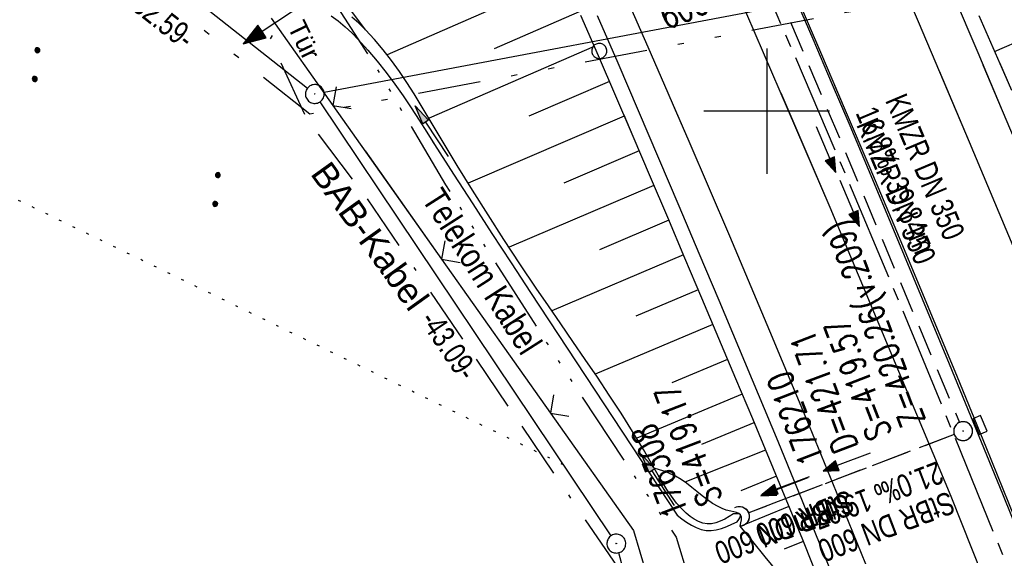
# Model space of a CAD drawing. Extents: x 508513 to 509174, y 450079 to 451036.
# Tile 6 of 51: x 508941 to 509019, y 450165 to 450207. Entities that reach past the tile are written whole.
import ezdxf
from ezdxf.enums import TextEntityAlignment as Align

# ---------------------------------------------------------------- set-up
doc = ezdxf.new("R2010")
doc.units = 0
doc.header["$LTSCALE"] = 10
doc.header["$MEASUREMENT"] = 0
for name, pattern in [('ACAD_ISO14W100', [25.5, 12, -3, 0.5, -3, 0.5, -3, 0.5, -3]), ('ACAD_ISO16W100', [73, 15, -6.5, 15, -6.5, 15, -7, 1, -7]), ('ACHSE', [5.5, 4, -0.5, 0.5, -0.5]), ('AUSGEZOGEN', [0]), ('LT00', [0]), ('LT09', [0.54, 0.2, -0.1, 0.02, -0.1, 0.02, -0.1]), ('LT12', [0.4, 0.3, -0.1]), ('LT17', [0.15, 0.1, -0.05]), ('PUNKTX2_STR', [0.6, 0.1, -0.5]), ('STRICHLINIE2', [0.375, 0.25, -0.125])]:
    doc.linetypes.add(name, pattern=pattern)
doc.layers.get('0').update_dxf_attribs({"linetype": 'LT00'})
for name, color, linetype in [('--EK_FBR', 250, 'LT00'), ('--EK_Halt-Pfeil', 4, 'LT00'), ('--EK_Haltung', 7, 'STRICHLINIE2'), ('--EK_Haltung-Text', 140, 'LT00'), ('--EK_Schacht-Text', 5, 'LT00'), ('--EK_ST-93-1', 30, 'LT17'), ('--EL_DFK_AB_L', 21, 'LT00'), ('--EL_DFK_AB_P', 7, 'LT00'), ('--EL_Halt-Pfeil', 4, 'LT00'), ('--EL_Haltung', 182, 'STRICHLINIE2'), ('--EL_Haltung-Text', 182, 'LT00'), ('-AX-093', 35, 'ACHSE'), ('ABSTAND', 8, 'LT00'), ('BAB-KABEL', 220, 'ACAD_ISO16W100'), ('BAB-KABEL_TEXT', 221, 'Continuous'), ('DFK_AB_L', 21, 'LT00'), ('DFK_AB_P', 7, 'LT00'), ('DFK_NUTZUNG', 250, 'LT00'), ('DFK_NUTZUNGSGRENZE', 70, 'PUNKTX2_STR'), ('DFK_VERMPKT', 252, 'LT00'), ('DL', 182, 'LT12'), ('DL_PFEIL', 201, 'LT00'), ('DL_TEXT', 182, 'LT00'), ('GEMARKUNGSGRENZE', 3, 'LT09'), ('PFEIL', 140, 'AUSGEZOGEN'), ('TELEKOM', 210, 'ACAD_ISO14W100'), ('TELEKOM_TEXT', 210, 'Continuous'), ('TOR_TEXT_A', 11, 'Continuous'), ('V122_AFBR_BAB', 250, 'LT00'), ('V122_BOESCH', 250, 'LT00'), ('V122_BOSCHUNG', 250, 'LT00'), ('V122_GRABEN', 250, 'LT00'), ('V122_H_BORD', 8, 'LT00'), ('V122_KA_PRUF', 182, 'LT00'), ('V122_LD_MARK', 250, 'LT00'), ('V122_RASTER', 250, 'LT00'), ('V122_SINKK', 182, 'LT00'), ('V122_TOR', 10, 'LT00'), ('V122_UK_DURCH', 182, 'LT00'), ('V122_ZAUN', 40, 'LT00'), ('V123_AFBR_BAB', 250, 'LT00'), ('V123_BOESCH', 250, 'LT00'), ('V123_BOSCHUNG', 250, 'LT00'), ('V123_GRABEN', 250, 'LT00'), ('V123_H_BORD', 8, 'LT00'), ('V123_KA_PRUF', 182, 'LT00'), ('V123_LD_MARK', 250, 'LT00'), ('V123_SINKK', 182, 'LT00'), ('V123_UK_DURCH', 182, 'LT00'), ('V123_ZAUN', 40, 'LT00')]:
    doc.layers.add(name, color=color, linetype=linetype)
doc.styles.add('Beschrift', font='ARIAL.TTF')
doc.styles.add('Haltungsbeschriftung', font='ARIAL.TTF', dxfattribs={"width": 0.75})
doc.styles.add('schachtbeschriftung', font='romans.shx', dxfattribs={"width": 0.75, "height": 2})
doc.styles.get("Standard").update_dxf_attribs({"font": 'ARIAL.TTF'})
doc.styles.add('Versorgungsltg', font='ARIAL.TTF', dxfattribs={"width": 0.8, "height": 2})

# ---------------------------------------------------------------- blocks, each defined once
blk = doc.blocks.new('SYMB7010')
at = {"color": 0, "linetype": 'ByBlock'}
for points in [[(-0.031408, 0.499213), (-0.093728, 0.49134), (-0.15457, 0.475719), (-0.212975, 0.452595), (-0.268021, 0.422333), (-0.31884, 0.385411), (-0.36463, 0.342411), (-0.40467, 0.29401), (-0.438329, 0.240973), (-0.465074, 0.184136), (-0.484486, 0.124395), (-0.496256, 0.062692), (-0.5002, 0)], [(-0.5002, 0), (-0.496256, -0.062692), (-0.484486, -0.124395), (-0.465075, -0.184136), (-0.438329, -0.240973), (-0.404671, -0.29401), (-0.36463, -0.342411), (-0.31884, -0.385411), (-0.268021, -0.422333), (-0.212975, -0.452595), (-0.154571, -0.475719), (-0.093728, -0.49134), (-0.031408, -0.499213), (0.031408, -0.499213)], [(0.5002, 0), (0.496256, 0.062692), (0.484485, 0.124395), (0.465074, 0.184136), (0.438329, 0.240973), (0.40467, 0.29401), (0.36463, 0.342411), (0.31884, 0.385411), (0.268021, 0.422333), (0.212975, 0.452595), (0.15457, 0.475719), (0.093728, 0.49134), (0.031408, 0.499213), (-0.031408, 0.499213)], [(0.031408, -0.499213), (0.093728, -0.491341), (0.15457, -0.475719), (0.212975, -0.452595), (0.268021, -0.422333), (0.31884, -0.385411), (0.36463, -0.342411), (0.404671, -0.294011), (0.438329, -0.240974), (0.465075, -0.184136), (0.484486, -0.124395), (0.496256, -0.062692), (0.500201, 0)]]:
    blk.add_lwpolyline(points, dxfattribs=at)
blk = doc.blocks.new('SYMB7112')
at = {"color": 0, "linetype": 'ByBlock'}
for p, q in [((-0.13, 0.012919), (-0.13, -0.012919)), ((-0.125, -0.017105), (-0.125, 0.017105)), ((-0.12, 0.019164), (-0.12, -0.019164)), ((-0.115, -0.019796), (-0.115, 0.019796)), ((-0.11, 0.019164), (-0.11, -0.019164)), ((-0.105, -0.017105), (-0.105, 0.017105)), ((-0.1, 0.012919), (-0.1, -0.012919)), ((-0.095, -0.000126), (-0.095, 0.000146)), ((0.1, 0.012919), (0.1, -0.012919)), ((0.105, -0.017105), (0.105, 0.017105)), ((0.11, 0.019164), (0.11, -0.019164)), ((0.115, -0.019796), (0.115, 0.019796)), ((0.12, 0.019164), (0.12, -0.019164)), ((0.125, -0.017105), (0.125, 0.017105)), ((0.13, 0.012919), (0.13, -0.012919)), ((0.135, -0.000126), (0.135, 0.000146))]:
    blk.add_line(p, q, dxfattribs=at)
for points in [[(-0.095, 0), (-0.096981, 0.008678), (-0.10253, 0.015637), (-0.11055, 0.019499), (-0.11945, 0.019499), (-0.12747, 0.015637), (-0.133019, 0.008678), (-0.135, 0)], [(-0.135, 0), (-0.133019, -0.008678), (-0.12747, -0.015637), (-0.11945, -0.019499), (-0.11055, -0.019499), (-0.10253, -0.015637), (-0.096981, -0.008678), (-0.095, 0)], [(0.135, 0), (0.133019, 0.008678), (0.12747, 0.015637), (0.11945, 0.019499), (0.11055, 0.019499), (0.10253, 0.015637), (0.096981, 0.008678), (0.095, 0)], [(0.095, 0), (0.096981, -0.008678), (0.10253, -0.015637), (0.11055, -0.019499), (0.11945, -0.019499), (0.12747, -0.015637), (0.133019, -0.008678), (0.135, 0)]]:
    blk.add_lwpolyline(points, dxfattribs=at)
blk = doc.blocks.new('SYMB0003')
at = {"color": 0, "linetype": 'ByBlock'}
for p, q in [((-0.015712, 0), (0.010166, 0.012015)), ((0, -0.021257), (-0.015712, 0)), ((0.010166, 0.012015), (0, -0.021257))]:
    blk.add_line(p, q, dxfattribs=at)
for points in [[(-0.031395, 0.499013), (-0.093691, 0.491144), (-0.154509, 0.475528), (-0.21289, 0.452414), (-0.267913, 0.422164), (-0.318712, 0.385257), (-0.364484, 0.342274), (-0.404509, 0.293893), (-0.438154, 0.240877), (-0.464888, 0.184062), (-0.484292, 0.124345), (-0.496058, 0.062667), (-0.5, 0)], [(-0.5, 0), (-0.496058, -0.062667), (-0.484292, -0.124345), (-0.464888, -0.184062), (-0.438154, -0.240877), (-0.404509, -0.293893), (-0.364485, -0.342274), (-0.318712, -0.385257), (-0.267914, -0.422164), (-0.21289, -0.452414), (-0.154509, -0.475529), (-0.093691, -0.491144), (-0.031395, -0.499014), (0.031395, -0.499014)], [(0.5, 0), (0.496057, 0.062667), (0.484292, 0.124345), (0.464888, 0.184062), (0.438153, 0.240877), (0.404509, 0.293893), (0.364484, 0.342274), (0.318712, 0.385257), (0.267913, 0.422164), (0.21289, 0.452414), (0.154509, 0.475528), (0.093691, 0.491144), (0.031395, 0.499013), (-0.031395, 0.499013)], [(0.031395, -0.499014), (0.093691, -0.491144), (0.154509, -0.475529), (0.21289, -0.452414), (0.267914, -0.422164), (0.318712, -0.385257), (0.364485, -0.342274), (0.404509, -0.293893), (0.438154, -0.240877), (0.464889, -0.184062), (0.484292, -0.124345), (0.496058, -0.062667), (0.5, 0)]]:
    blk.add_lwpolyline(points, dxfattribs=at)
blk = doc.blocks.new('SYMB0070')
at = {"color": 0, "linetype": 'ByBlock'}
for p, q in [((-0.5, 0), (0.2, 0)), ((0.5, 0), (0.2, 0.1)), ((0.2, 0.1), (0.2, 0)), ((0.468, 0), (0.21, 0.086)), ((0.21, 0.086), (0.21, -0.086)), ((0.21, -0.086), (0.468, 0)), ((0.22, -0.072), (0.437, 0)), ((0.23, -0.058), (0.405, 0)), ((0.24, -0.045), (0.374, 0)), ((0.342, 0), (0.25, 0.031)), ((0.25, 0.031), (0.25, -0.031)), ((0.25, -0.031), (0.342, 0)), ((0.26, -0.017), (0.31, 0)), ((0.27, -0.003), (0.279, 0))]:
    blk.add_line(p, q, dxfattribs=at)
for points in [[(0.2, 0), (0.2, -0.1), (0.5, 0)], [(0.437, 0), (0.22, 0.072), (0.22, -0.072)], [(0.405, 0), (0.23, 0.058), (0.23, -0.058)], [(0.374, 0), (0.24, 0.045), (0.24, -0.045)], [(0.31, 0), (0.26, 0.017), (0.26, -0.017)], [(0.279, 0), (0.27, 0.003), (0.27, -0.003)]]:
    blk.add_lwpolyline(points, dxfattribs=at)
blk = doc.blocks.new('SYMB0024')
at = {"color": 0, "linetype": 'ByBlock'}
for p, q in [((-0.5, 0.5), (0, 0)), ((0, 0), (0.5, 0.5))]:
    blk.add_line(p, q, dxfattribs=at)
blk = doc.blocks.new('Pfreil3')
at = {"layer": 'PFEIL'}
blk.add_hatch(color=256, dxfattribs=at).paths.add_polyline_path([(-1.549, 0.273), (-1.549, -0.273), (0, 0)])
for p, q in [((-1.549, 0), (-4.831, 0)), ((-1.549, -0.273), (-1.549, 0.273)), ((-1.549, 0.273), (0, 0)), ((0, 0), (-1.549, -0.273))]:
    blk.add_line(p, q, dxfattribs=at)
blk = doc.blocks.new('SYMB0652')
at = {"color": 0, "linetype": 'ByBlock'}
blk.add_lwpolyline([(-0.15, -0.075), (0.15, -0.075), (0.15, 0.075), (-0.15, 0.075), (-0.15, -0.075)], dxfattribs=at)
blk = doc.blocks.new('SYMB1107')
at = {"color": 0, "linetype": 'ByBlock'}
for points in [[(-0.2, 0), (-0.196157, 0.039018), (-0.184776, 0.076537), (-0.166294, 0.111114), (-0.141421, 0.141421), (-0.111114, 0.166294), (-0.076537, 0.184776), (-0.039018, 0.196157), (0, 0.2)], [(0, 0.2), (0.039018, 0.196157), (0.076537, 0.184776), (0.111114, 0.166294), (0.141421, 0.141421), (0.166294, 0.111114), (0.184776, 0.076537), (0.196157, 0.039018), (0.2, 0)]]:
    blk.add_lwpolyline(points, dxfattribs=at)

msp = doc.modelspace()

# ---------------------------------------------------------------- linework, layer by layer
at = {"layer": '--EK_FBR', "color": 2}
for points in [[(508880.783, 450445.158), (508887.429, 450432.529), (508894.473, 450419.33), (508906.611, 450396.45), (508918.873, 450373.084), (508930.131, 450351.231), (508941.859, 450328.051), (508953.358, 450304.881), (508963.896, 450283.052), (508974.506, 450260.784), (508984.685, 450238.77), (508995.081, 450215.467), (509005.021, 450192.355), (509014.641, 450169.336), (509023.839, 450146.175), (509028.674, 450133.377)], [(509032.393, 450135.176), (509031.238, 450138.237), (509028.416, 450145.617), (509025.555, 450152.982), (509022.655, 450160.331), (509019.717, 450167.666), (509017.455, 450173.241), (509015.172, 450178.808), (509012.87, 450184.368), (509010.551, 450189.92), (509008.216, 450195.465), (509006.264, 450200.067), (509004.301, 450204.665), (509002.326, 450209.257)], [(509032.393, 450135.176), (509031.238, 450138.237), (509028.416, 450145.617), (509025.555, 450152.982), (509022.655, 450160.331), (509019.717, 450167.666), (509017.455, 450173.241), (509015.172, 450178.808), (509012.87, 450184.368), (509010.551, 450189.92), (509008.216, 450195.465), (509006.264, 450200.067), (509005.415, 450202.056)], [(509001.108, 450201.454), (509005.021, 450192.355), (509014.641, 450169.336), (509023.839, 450146.175), (509028.674, 450133.377)]]:
    msp.add_lwpolyline(points, dxfattribs=at)
at = {"layer": '--EK_FBR'}
for points in [[(509014.815, 450209.298), (509016.78, 450204.682), (509018.734, 450200.061), (509021.078, 450194.479), (509023.405, 450188.891), (509025.716, 450183.296), (509028.009, 450177.693), (509030.283, 450172.083), (509032.247, 450167.191), (509034.196, 450162.292), (509036.127, 450157.387), (509038.041, 450152.475), (509039.936, 450147.556), (509041.812, 450142.629), (509042.735, 450140.18)], [(508986.498, 450207.619), (508988.136, 450203.84), (508989.763, 450200.055), (508991.381, 450196.267), (508992.993, 450192.476), (508994.599, 450188.682), (508996.176, 450184.945), (508997.748, 450181.205), (508999.313, 450177.463), (509000.867, 450173.716), (509002.41, 450169.965), (509003.939, 450166.208), (509005.298, 450162.831), (509006.647, 450159.449), (509007.986, 450156.064), (509009.319, 450152.677), (509010.648, 450149.287), (509011.973, 450145.897), (509013.299, 450142.506), (509014.536, 450139.345), (509015.772, 450136.184), (509017.006, 450133.022), (509018.236, 450129.858), (509018.735, 450128.568)], [(509017.195, 450203.701), (509018.734, 450200.061), (509021.078, 450194.479), (509023.405, 450188.891), (509025.716, 450183.296), (509028.009, 450177.693), (509030.283, 450172.083), (509032.247, 450167.191), (509034.196, 450162.292), (509036.127, 450157.387), (509038.041, 450152.475), (509039.936, 450147.556), (509041.812, 450142.629), (509042.735, 450140.18)], [(508989.838, 450199.88), (508991.381, 450196.267), (508992.993, 450192.476), (508994.599, 450188.682), (508996.176, 450184.945), (508997.748, 450181.205), (508999.313, 450177.463), (509000.867, 450173.716), (509002.41, 450169.965), (509003.939, 450166.208), (509005.298, 450162.831), (509006.647, 450159.449), (509007.986, 450156.064), (509009.319, 450152.677), (509010.648, 450149.287), (509011.973, 450145.897), (509013.299, 450142.506), (509014.536, 450139.345), (509015.772, 450136.184), (509017.006, 450133.022), (509018.236, 450129.858), (509018.735, 450128.568)]]:
    msp.add_lwpolyline(points, dxfattribs=at)
at = {"layer": '--EK_Haltung'}
for p, q in [((509000.428, 450210.54), (509015.325, 450175.214)), ((509014.916, 450174.255), (508998.503, 450167.997))]:
    msp.add_line(p, q, dxfattribs=at)
at = {"layer": '--EL_DFK_AB_L'}
for p, q in [((508941.17, 450219.459), (508963.452, 450201.834)), ((508964.777, 450201.509), (509042.703, 450216.26)), ((508987.613, 450166.193), (508964.458, 450200.746)), ((508998.53, 450126.919), (508988.227, 450164.845))]:
    msp.add_line(p, q, dxfattribs=at)
at = {"layer": '--EL_Haltung'}
for p, q in [((509000.428, 450210.54), (509015.325, 450175.214)), ((509014.916, 450174.255), (508998.503, 450167.997))]:
    msp.add_line(p, q, dxfattribs=at)
at = {"layer": '-AX-093', "ltscale": 0.2}
msp.add_lwpolyline([(508965.94, 450284.051), (508970.653, 450274.158), (508975.32, 450264.243), (508979.941, 450254.307), (508984.514, 450244.349), (508989.035, 450234.367), (508993.505, 450224.362), (508997.919, 450214.332), (509002.278, 450204.278), (509006.577, 450194.199), (509010.816, 450184.094), (509014.992, 450173.963), (509019.104, 450163.805), (509023.148, 450153.621), (509027.124, 450143.409), (509030.595, 450134.307)], dxfattribs=at)
at = {"layer": 'BAB-KABEL', "ltscale": 0.03, "flags": 128}
msp.add_lwpolyline([(508612.71, 450959.7), (508614.645, 450954.692), (508622.355, 450920.863), (508627.493, 450900.732), (508646.326, 450865.645), (508650.817, 450856.033), (508655.092, 450845.992), (508665.582, 450821.147), (508674.151, 450797.792), (508681.007, 450776.169), (508688.062, 450755.235), (508698.121, 450718.219), (508716.314, 450688.666), (508734.271, 450678.412), (508740.696, 450663.206), (508731.505, 450645.689), (508737.085, 450632.513), (508755.796, 450615.501), (508783.306, 450588.25), (508796.059, 450566.7), (508804.416, 450547.875), (508805.847, 450544.009), (508814.357, 450522.448), (508823.981, 450499.018), (508835.942, 450468.903), (508838.084, 450464.715), (508846.407, 450448.259), (508854.774, 450432.231), (508871.49, 450399.579), (508880.533, 450382.869), (508893.184, 450359.111), (508905.479, 450338.789), (508916.756, 450320.162), (508928.195, 450300.351), (508931.608, 450292.508), (508935.883, 450281.541), (508942.548, 450253.024), (508950.577, 450230.483), (508952.112, 450227.244), (508962.528, 450209.478), (508960.479, 450205.727), (508963.392, 450199.374), (508968.169, 450193.064), (508993.103, 450156.356), (508997.122, 450135.56), (509000.611, 450119.798)], dxfattribs=at)
at = {"layer": 'DFK_AB_L'}
for p, q in [((508941.17, 450219.459), (508963.452, 450201.834)), ((508964.777, 450201.509), (509042.703, 450216.26)), ((508987.613, 450166.193), (508964.458, 450200.746)), ((508998.53, 450126.919), (508988.227, 450164.845))]:
    msp.add_line(p, q, dxfattribs=at)
at = {"layer": 'DFK_NUTZUNGSGRENZE', "ltscale": 0.2}
msp.add_line((508983.83, 450171.839), (508935.54, 450195.299), dxfattribs=at)
at = {"layer": 'DL'}
msp.add_line((509014.916, 450174.255), (508998.503, 450167.997), dxfattribs=at)
at = {"layer": 'GEMARKUNGSGRENZE', "ltscale": 2.5, "flags": 128}
msp.add_lwpolyline([(509076.194, 450405.665), (509076.074, 450403.694), (509081.153, 450328.944), (509081.029, 450326.358), (509078.755, 450279.717), (509083.322, 450243.419), (509085.507, 450218.971), (509043.653, 450214.913), (508963.647, 450199.768), (508940.518, 450218.062), (508936.533, 450218.888), (508923.474, 450224.178), (508911.65, 450231.615), (508893.566, 450244.712), (508872.214, 450254.718), (508860.811, 450262.27), (508848.28, 450268.218), (508845.813, 450267.264), (508837.483, 450270.105), (508824.16, 450269.906), (508822.861, 450270.298)], dxfattribs=at)
at = {"layer": 'TELEKOM', "ltscale": 0.05, "flags": 128}
msp.add_lwpolyline([(508886.962, 450400.124), (508880.082, 450396.08), (508879.273, 450393.249), (508879.431, 450391.075), (508880.728, 450388.857), (508881.889, 450386.264), (508889.309, 450373.109), (508902.773, 450348.794), (508908.362, 450339.457), (508919.989, 450320.911), (508927.505, 450309.286), (508933.363, 450298.712), (508935.545, 450293.476), (508937.556, 450286.74), (508939.216, 450274.146), (508940.177, 450266.641), (508940.788, 450256.582), (508941.49, 450249.401), (508943.237, 450247.743), (508944.984, 450245.735), (508947.079, 450242.07), (508950.581, 450235.234), (508952.937, 450231.133), (508964.383, 450210.585), (508969.272, 450202.905), (508974.434, 450194.146), (508983.614, 450179.815), (508989.132, 450171.411), (508992.799, 450166.088), (508998.921, 450145.635), (509003.032, 450130.32), (509005.193, 450122.015)], dxfattribs=at)
at = {"layer": 'V122_AFBR_BAB', "color": 0}
for points in [[(508880.783, 450445.158), (508887.429, 450432.529), (508894.473, 450419.33), (508906.611, 450396.45), (508918.873, 450373.084), (508930.131, 450351.231), (508941.859, 450328.051), (508953.358, 450304.881), (508963.896, 450283.052), (508974.506, 450260.784), (508984.685, 450238.77), (508995.081, 450215.467), (509005.021, 450192.355), (509014.641, 450169.336), (509023.839, 450146.175), (509028.674, 450133.377)], [(509032.393, 450135.176), (509031.238, 450138.237), (509028.416, 450145.617), (509025.555, 450152.982), (509022.655, 450160.331), (509019.717, 450167.666), (509017.455, 450173.241), (509015.172, 450178.808), (509012.87, 450184.368), (509010.551, 450189.92), (509008.216, 450195.465), (509006.264, 450200.067), (509004.301, 450204.665), (509002.326, 450209.257)]]:
    msp.add_lwpolyline(points, dxfattribs=at)
at = {"layer": 'V122_AFBR_BAB'}
for points in [[(509014.815, 450209.298), (509016.78, 450204.682), (509018.734, 450200.061), (509021.078, 450194.479), (509023.405, 450188.891), (509025.716, 450183.296), (509028.009, 450177.693), (509030.283, 450172.083), (509032.247, 450167.191), (509034.196, 450162.292), (509036.127, 450157.387), (509038.041, 450152.475), (509039.936, 450147.556), (509041.812, 450142.629), (509042.735, 450140.18)], [(508986.498, 450207.619), (508988.136, 450203.84), (508989.763, 450200.055), (508991.381, 450196.267), (508992.993, 450192.476), (508994.599, 450188.682), (508996.176, 450184.945), (508997.748, 450181.205), (508999.313, 450177.463), (509000.867, 450173.716), (509002.41, 450169.965), (509003.939, 450166.208), (509005.298, 450162.831), (509006.647, 450159.449), (509007.986, 450156.064), (509009.319, 450152.677), (509010.648, 450149.287), (509011.973, 450145.897), (509013.299, 450142.506), (509014.536, 450139.345), (509015.772, 450136.184), (509017.006, 450133.022), (509018.236, 450129.858), (509018.735, 450128.568)]]:
    msp.add_lwpolyline(points, dxfattribs=at)
at = {"layer": 'V122_BOESCH'}
for points in [[(508968.065, 450206.485), (508967.074, 450207.825), (508966.085, 450209.166), (508965.102, 450210.511), (508964.126, 450211.861), (508963.16, 450213.219), (508962.207, 450214.585), (508960.91, 450216.496), (508959.64, 450218.425), (508958.396, 450220.372), (508957.176, 450222.334), (508955.979, 450224.31), (508954.803, 450226.298), (508953.594, 450228.388), (508952.404, 450230.489), (508951.23, 450232.599), (508950.07, 450234.716), (508948.922, 450236.841), (508947.783, 450238.97), (508946.652, 450241.103), (508945.525, 450243.239), (508944.4, 450245.376)], [(508985.184, 450207.657), (508986.58, 450204.442), (508987.967, 450201.223), (508989.347, 450198.002), (508990.721, 450194.778), (508992.092, 450191.553), (508993.46, 450188.326), (508994.814, 450185.127), (508996.166, 450181.927), (508997.514, 450178.725), (508998.855, 450175.521), (509000.19, 450172.314), (509001.517, 450169.104), (509002.833, 450165.889), (509003.622, 450163.945), (509004.406, 450161.998), (509005.181, 450160.048), (509005.946, 450158.094), (509006.825, 450155.808), (509007.691, 450153.517), (509008.546, 450151.223), (509009.396, 450148.925), (509010.242, 450146.627)], [(509016.856, 450207.613), (509018.168, 450204.651), (509019.479, 450201.687)], [(508997.872, 450166.954), (508997.939, 450167.22), (508997.982, 450167.471), (508997.979, 450167.69), (508997.907, 450167.864), (508997.771, 450167.972), (508997.582, 450168.045), (508997.364, 450168.098), (508997.139, 450168.144), (508996.771, 450168.241), (508996.438, 450168.364), (508996.126, 450168.511), (508995.691, 450168.766), (508995.269, 450169.059), (508994.856, 450169.378), (508994.446, 450169.711), (508994.033, 450170.046), (508993.614, 450170.369), (508993.182, 450170.67), (508992.732, 450170.935), (508992.325, 450171.13), (508991.905, 450171.298), (508991.476, 450171.447), (508991.043, 450171.588)], [(509009.088, 450146.946), (509008.781, 450147.585), (509008.479, 450148.227), (509008.189, 450148.875), (509007.82, 450149.766), (509007.475, 450150.669), (509007.147, 450151.58), (509006.828, 450152.494), (509006.51, 450153.408), (509006.186, 450154.318), (509005.848, 450155.221), (509005.489, 450156.113), (509005.1, 450156.99), (509004.674, 450157.848), (509004.214, 450158.671), (509003.718, 450159.474), (509003.189, 450160.261), (509002.636, 450161.033), (509002.062, 450161.793), (509001.475, 450162.544), (509000.88, 450163.287), (508999.881, 450164.517), (508998.877, 450165.738), (508997.872, 450166.954)]]:
    msp.add_lwpolyline(points, dxfattribs=at)
at = {"layer": 'V122_BOSCHUNG'}
for p, q in [((508983.864, 450210.673), (508969.789, 450204.495)), ((509018.124, 450204.749), (509030.711, 450210.294)), ((508985.072, 450207.913), (508978.309, 450204.958)), ((508986.273, 450205.149), (508973.128, 450199.435)), ((508987.473, 450202.371), (508981.066, 450199.614)), ((508988.662, 450199.602), (508976.23, 450194.279)), ((508989.846, 450196.832), (508983.842, 450194.275)), ((508991.022, 450194.072), (508979.492, 450189.161)), ((508992.195, 450191.311), (508986.688, 450188.965)), ((508993.366, 450188.549), (508982.902, 450184.092)), ((508994.535, 450185.786), (508989.586, 450183.678)), ((508995.708, 450183.011), (508986.354, 450179.054)), ((508996.879, 450180.235), (508992.456, 450178.377)), ((508998.045, 450177.458), (508989.65, 450173.956)), ((508998.981, 450175.191), (508994.8, 450173.461)), ((508999.888, 450173.001), (508993.475, 450170.468)), ((509000.779, 450170.927), (508997.932, 450169.77)), ((509001.755, 450168.524), (508997.888, 450166.935)), ((509002.894, 450165.74), (509001.386, 450165.129))]:
    msp.add_line(p, q, dxfattribs=at)
at = {"layer": 'V122_GRABEN'}
for points in [[(508965.336, 450207.606), (508965.911, 450207.183), (508966.46, 450206.721), (508966.987, 450206.229), (508967.494, 450205.715), (508968.272, 450204.864), (508969.013, 450203.985), (508969.722, 450203.081), (508970.403, 450202.155), (508971.061, 450201.213), (508971.702, 450200.257), (508972.33, 450199.292), (508972.95, 450198.321), (508973.567, 450197.348), (508975.079, 450194.979), (508976.6, 450192.619), (508978.128, 450190.267), (508979.66, 450187.92), (508981.194, 450185.575), (508992.875, 450167.833), (508993.249, 450167.552), (508993.624, 450167.284), (508994.002, 450167.043), (508994.384, 450166.842), (508994.773, 450166.695), (508995.168, 450166.614), (508995.569, 450166.609), (508995.978, 450166.67), (508996.392, 450166.783), (508996.81, 450166.936), (508997.231, 450167.116), (508997.654, 450167.309)], [(508997.357, 450167.936), (508997.005, 450167.725), (508996.653, 450167.527), (508996.301, 450167.356), (508995.95, 450167.224), (508995.6, 450167.145), (508995.252, 450167.131), (508994.903, 450167.193), (508994.558, 450167.323), (508994.222, 450167.509), (508993.897, 450167.739), (508993.586, 450168.001), (508993.293, 450168.283), (508992.825, 450168.8), (508992.41, 450169.336), (508992.036, 450169.887), (508991.691, 450170.449), (508991.364, 450171.017), (508991.043, 450171.588), (508990.196, 450173.05), (508989.315, 450174.501), (508988.405, 450175.944), (508987.471, 450177.379), (508986.519, 450178.809), (508985.553, 450180.234), (508984.579, 450181.656), (508983.601, 450183.076), (508982.625, 450184.497), (508981.655, 450185.918), (508980.357, 450187.85), (508979.081, 450189.791), (508977.824, 450191.741), (508976.587, 450193.704), (508975.368, 450195.682), (508974.168, 450197.679), (508973.62, 450198.606), (508973.07, 450199.533), (508972.515, 450200.456), (508971.949, 450201.372), (508971.368, 450202.276), (508970.766, 450203.165), (508970.14, 450204.034), (508969.484, 450204.88), (508968.794, 450205.698), (508968.065, 450206.485), (508967.54, 450207.003), (508966.993, 450207.499)], [(508997.654, 450167.309), (508997.77, 450167.477), (508997.865, 450167.633), (508997.917, 450167.766), (508997.907, 450167.864), (508997.792, 450167.926), (508997.595, 450167.943), (508997.357, 450167.936)]]:
    msp.add_lwpolyline(points, dxfattribs=at)
at = {"layer": 'V122_H_BORD'}
msp.add_lwpolyline([(509032.258, 450135.111), (509031.08, 450138.24), (509029.083, 450143.47), (509027.062, 450148.69), (509025.02, 450153.903), (509022.958, 450159.107), (509020.877, 450164.305), (509018.779, 450169.495), (509016.665, 450174.679), (509014.537, 450179.857), (509012.395, 450185.03), (509010.241, 450190.198), (509008.078, 450195.362), (509006.622, 450198.823), (509005.16, 450202.28), (509003.692, 450205.735), (509002.214, 450209.186)], dxfattribs=at)
at = {"layer": 'V122_LD_MARK'}
for points in [[(509021.299, 450129.808), (509018.683, 450136.661), (509015.698, 450144.354), (509012.674, 450152.031), (509009.611, 450159.693), (509006.51, 450167.339), (509003.392, 450174.922), (509000.238, 450182.49), (508997.049, 450190.043), (508993.827, 450197.582), (508990.572, 450205.107), (508987.284, 450212.617), (508983.966, 450220.114), (508980.617, 450227.597), (508977.238, 450235.066), (508973.83, 450242.523), (508970.395, 450249.967), (508966.933, 450257.398), (508963.381, 450264.952), (508959.802, 450272.494), (508956.198, 450280.024), (508952.57, 450287.543)], [(508978.005, 450282.181), (508981.309, 450275.232), (508984.591, 450268.272), (508987.848, 450261.301), (508991.081, 450254.318), (508994.287, 450247.324), (508997.467, 450240.317), (509000.618, 450233.297), (509003.741, 450226.264), (509007.921, 450216.721), (509012.044, 450207.154), (509016.112, 450197.563), (509020.123, 450187.947), (509024.076, 450178.308), (509027.971, 450168.645), (509031.808, 450158.959), (509035.585, 450149.249), (509039.302, 450139.516), (509039.618, 450138.672)]]:
    msp.add_lwpolyline(points, dxfattribs=at)
at = {"layer": 'V122_RASTER'}
for p, q in [((508999.999, 450205), (508999.999, 450195)), ((509004.998, 450200), (508994.998, 450200))]:
    msp.add_line(p, q, dxfattribs=at)
at = {"layer": 'V122_ZAUN'}
for p, q in [((508960.58, 450207.396), (508965.475, 450200.465)), ((508965.475, 450200.465), (508974.13, 450188.214)), ((508974.13, 450188.214), (508982.785, 450175.962))]:
    msp.add_line(p, q, dxfattribs=at)
msp.add_lwpolyline([(508982.785, 450175.962), (508989.397, 450166.602), (508990.408, 450163.21)], dxfattribs=at)
at = {"layer": 'V123_AFBR_BAB'}
for points in [[(509017.195, 450203.701), (509018.734, 450200.061), (509021.078, 450194.479), (509023.405, 450188.891), (509025.716, 450183.296), (509028.009, 450177.693), (509030.283, 450172.083), (509032.247, 450167.191), (509034.196, 450162.292), (509036.127, 450157.387), (509038.041, 450152.475), (509039.936, 450147.556), (509041.812, 450142.629), (509042.735, 450140.18)], [(508989.838, 450199.88), (508991.381, 450196.267), (508992.993, 450192.476), (508994.599, 450188.682), (508996.176, 450184.945), (508997.748, 450181.205), (508999.313, 450177.463), (509000.867, 450173.716), (509002.41, 450169.965), (509003.939, 450166.208), (509005.298, 450162.831), (509006.647, 450159.449), (509007.986, 450156.064), (509009.319, 450152.677), (509010.648, 450149.287), (509011.973, 450145.897), (509013.299, 450142.506), (509014.536, 450139.345), (509015.772, 450136.184), (509017.006, 450133.022), (509018.236, 450129.858), (509018.735, 450128.568)]]:
    msp.add_lwpolyline(points, dxfattribs=at)
at = {"layer": 'V123_AFBR_BAB', "color": 0}
for points in [[(509032.393, 450135.176), (509031.238, 450138.237), (509028.416, 450145.617), (509025.555, 450152.982), (509022.655, 450160.331), (509019.717, 450167.666), (509017.455, 450173.241), (509015.172, 450178.808), (509012.87, 450184.368), (509010.551, 450189.92), (509008.216, 450195.465), (509006.264, 450200.067), (509005.415, 450202.056)], [(509001.108, 450201.454), (509005.021, 450192.355), (509014.641, 450169.336), (509023.839, 450146.175), (509028.674, 450133.377)]]:
    msp.add_lwpolyline(points, dxfattribs=at)
at = {"layer": 'V123_BOESCH'}
for points in [[(509018.507, 450203.884), (509019.479, 450201.687)], [(508988.615, 450199.71), (508989.347, 450198.002), (508990.721, 450194.778), (508992.092, 450191.553), (508993.46, 450188.326), (508994.814, 450185.127), (508996.166, 450181.927), (508997.513, 450178.725), (508998.855, 450175.521), (509000.19, 450172.314), (509001.517, 450169.104), (509002.833, 450165.889), (509003.622, 450163.945), (509004.406, 450161.998), (509005.181, 450160.048), (509005.946, 450158.094), (509006.825, 450155.808), (509007.691, 450153.517), (509008.546, 450151.223), (509009.396, 450148.925), (509010.242, 450146.627)], [(508997.872, 450166.954), (508997.939, 450167.22), (508997.982, 450167.471), (508997.979, 450167.69), (508997.907, 450167.864), (508997.771, 450167.972), (508997.582, 450168.045), (508997.364, 450168.098), (508997.139, 450168.144), (508996.771, 450168.241), (508996.438, 450168.364), (508996.126, 450168.511), (508995.691, 450168.766), (508995.269, 450169.059), (508994.856, 450169.378), (508994.446, 450169.711), (508994.033, 450170.046), (508993.614, 450170.369), (508993.182, 450170.67), (508992.732, 450170.935), (508992.325, 450171.13), (508991.905, 450171.298), (508991.476, 450171.447), (508991.043, 450171.588)], [(509009.088, 450146.946), (509008.781, 450147.585), (509008.479, 450148.227), (509008.189, 450148.875), (509007.82, 450149.766), (509007.475, 450150.669), (509007.147, 450151.58), (509006.828, 450152.494), (509006.51, 450153.408), (509006.186, 450154.318), (509005.848, 450155.221), (509005.489, 450156.113), (509005.1, 450156.99), (509004.674, 450157.848), (509004.214, 450158.671), (509003.718, 450159.474), (509003.189, 450160.261), (509002.636, 450161.033), (509002.062, 450161.793), (509001.475, 450162.544), (509000.88, 450163.287), (508999.881, 450164.517), (508998.877, 450165.738), (508997.872, 450166.954)]]:
    msp.add_lwpolyline(points, dxfattribs=at)
at = {"layer": 'V123_BOSCHUNG'}
for p, q in [((508988.662, 450199.602), (508976.23, 450194.28)), ((508989.846, 450196.832), (508983.842, 450194.275)), ((508991.022, 450194.072), (508979.492, 450189.161)), ((508992.195, 450191.311), (508986.688, 450188.965)), ((508993.366, 450188.549), (508982.902, 450184.092)), ((508994.535, 450185.786), (508989.586, 450183.678)), ((508995.708, 450183.011), (508986.354, 450179.054)), ((508996.879, 450180.235), (508992.456, 450178.377)), ((508998.045, 450177.458), (508989.65, 450173.956)), ((508998.981, 450175.191), (508994.8, 450173.461)), ((508999.888, 450173.001), (508993.475, 450170.468)), ((509000.779, 450170.927), (508997.932, 450169.77)), ((509001.755, 450168.524), (508997.888, 450166.935)), ((509002.894, 450165.74), (509001.386, 450165.129))]:
    msp.add_line(p, q, dxfattribs=at)
at = {"layer": 'V123_GRABEN'}
for points in [[(508973.415, 450197.587), (508973.567, 450197.348), (508975.079, 450194.979), (508976.6, 450192.619), (508978.128, 450190.267), (508979.66, 450187.92), (508981.194, 450185.575), (508992.875, 450167.833), (508993.249, 450167.552), (508993.624, 450167.284), (508994.002, 450167.043), (508994.384, 450166.842), (508994.773, 450166.695), (508995.168, 450166.614), (508995.569, 450166.609), (508995.978, 450166.67), (508996.392, 450166.783), (508996.81, 450166.937), (508997.231, 450167.116), (508997.654, 450167.309)], [(508997.357, 450167.936), (508997.005, 450167.725), (508996.653, 450167.527), (508996.301, 450167.356), (508995.95, 450167.224), (508995.6, 450167.145), (508995.252, 450167.131), (508994.903, 450167.193), (508994.558, 450167.323), (508994.222, 450167.509), (508993.897, 450167.739), (508993.586, 450168.001), (508993.293, 450168.283), (508992.825, 450168.8), (508992.41, 450169.336), (508992.036, 450169.887), (508991.691, 450170.449), (508991.364, 450171.017), (508991.043, 450171.588), (508990.196, 450173.05), (508989.315, 450174.501), (508988.405, 450175.944), (508987.471, 450177.379), (508986.519, 450178.809), (508985.553, 450180.234), (508984.579, 450181.656), (508983.601, 450183.076), (508982.625, 450184.497), (508981.655, 450185.918), (508980.357, 450187.85), (508979.081, 450189.791), (508977.824, 450191.741), (508976.587, 450193.704), (508975.368, 450195.682), (508974.168, 450197.679), (508974.161, 450197.691)], [(508997.654, 450167.309), (508997.77, 450167.477), (508997.865, 450167.633), (508997.917, 450167.766), (508997.907, 450167.864), (508997.792, 450167.926), (508997.595, 450167.943), (508997.357, 450167.936)]]:
    msp.add_lwpolyline(points, dxfattribs=at)
at = {"layer": 'V123_H_BORD'}
msp.add_lwpolyline([(509032.258, 450135.111), (509031.08, 450138.24), (509029.083, 450143.47), (509027.062, 450148.69), (509025.02, 450153.903), (509022.958, 450159.107), (509020.877, 450164.305), (509018.779, 450169.495), (509016.665, 450174.679), (509014.536, 450179.857), (509012.395, 450185.03), (509010.241, 450190.198), (509008.078, 450195.362), (509006.622, 450198.823), (509005.264, 450202.035)], dxfattribs=at)
at = {"layer": 'V123_LD_MARK'}
for points in [[(509013.715, 450203.215), (509016.112, 450197.563), (509020.123, 450187.947), (509024.076, 450178.308), (509027.971, 450168.645), (509031.808, 450158.959), (509035.585, 450149.249), (509039.302, 450139.516), (509039.618, 450138.672)], [(509021.299, 450129.808), (509018.683, 450136.661), (509015.698, 450144.354), (509012.674, 450152.031), (509009.611, 450159.693), (509006.51, 450167.339), (509003.392, 450174.922), (509000.238, 450182.49), (508997.049, 450190.043), (508993.827, 450197.582), (508992.662, 450200.275)]]:
    msp.add_lwpolyline(points, dxfattribs=at)
at = {"layer": 'V123_ZAUN'}
for p, q in [((508968.039, 450196.836), (508974.13, 450188.214)), ((508974.13, 450188.214), (508982.785, 450175.962))]:
    msp.add_line(p, q, dxfattribs=at)
msp.add_lwpolyline([(508982.785, 450175.962), (508989.397, 450166.602), (508990.408, 450163.21)], dxfattribs=at)

# ---------------------------------------------------------------- block references
at = {"layer": '--EK_Halt-Pfeil', "yscale": 4, "zscale": 4}
for p, xscale, rotation in [((509004.703, 450196.948), 4.000000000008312, 292.8653299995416), ((509006.353, 450172.06), 3.999999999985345, 200.8726800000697)]:
    msp.add_blockref('SYMB0070', p, dxfattribs=dict(at, xscale=xscale, rotation=rotation))
at = {"layer": '--EL_DFK_AB_P', "xscale": 1.500000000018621, "yscale": 1.5, "zscale": 1.5, "rotation": 264.7377099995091}
for p in [(508964.04, 450201.369), (508988.03, 450165.568)]:
    msp.add_blockref('SYMB0003', p, dxfattribs=at)
at = {"layer": '--EL_Halt-Pfeil', "yscale": 4, "zscale": 4}
for p, xscale, rotation in [((509006.587, 450192.665), 4.000000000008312, 292.8653299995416), ((509001.398, 450170.09), 3.999999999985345, 200.8726800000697)]:
    msp.add_blockref('SYMB0070', p, dxfattribs=dict(at, xscale=xscale, rotation=rotation))
at = {"layer": 'DFK_AB_P', "xscale": 1.500000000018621, "yscale": 1.5, "zscale": 1.5, "rotation": 264.7377099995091}
for p in [(508964.04, 450201.369), (508988.03, 450165.568)]:
    msp.add_blockref('SYMB0003', p, dxfattribs=at)
at = {"layer": 'DFK_NUTZUNG', "xscale": 10.00000000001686, "yscale": 10, "zscale": 10, "rotation": 264.7377100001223}
for p in [(508941.87, 450203.709), (508956.22, 450193.763)]:
    msp.add_blockref('SYMB7112', p, dxfattribs=at)
at = {"layer": 'DFK_VERMPKT', "xscale": 1.200000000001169, "yscale": 1.200000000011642, "zscale": 1.2, "rotation": 264.7377100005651}
msp.add_blockref('SYMB7010', (508986.671, 450204.8), dxfattribs=at)
at = {"layer": 'DL_PFEIL', "xscale": 3.999999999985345, "yscale": 4, "zscale": 4, "rotation": 200.8726800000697}
msp.add_blockref('SYMB0070', (509001.502, 450170.183), dxfattribs=at)
at = {"layer": 'PFEIL'}
for p, rotation in [((508972.019, 450200.44), 122.8413842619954), ((508990.03, 450172.671), 122.673562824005)]:
    msp.add_blockref('Pfreil3', p, dxfattribs=dict(at, rotation=rotation))
at = {"layer": 'V122_KA_PRUF', "xscale": 1.5, "yscale": 1.5, "zscale": 1.5, "rotation": 295.821}
msp.add_blockref('SYMB0003', (509015.617, 450174.524), dxfattribs=at)
at = {"layer": 'V122_SINKK', "xscale": 4.500000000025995, "yscale": 4.500000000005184, "zscale": 4.5, "rotation": 112.2951062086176}
msp.add_blockref('SYMB0652', (509016.955, 450175.013), dxfattribs=at)
at = {"layer": 'V122_TOR', "xscale": 6.000000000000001, "yscale": 6, "zscale": 6, "rotation": 213.2073430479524}
msp.add_blockref('SYMB0070', (508960.844, 450207.009), dxfattribs=at)
at = {"layer": 'V122_UK_DURCH', "xscale": 4, "yscale": 4, "zscale": 4, "rotation": 295.821}
msp.add_blockref('SYMB1107', (508997.802, 450167.73), dxfattribs=at)
at = {"layer": 'V122_ZAUN', "xscale": 2.1, "yscale": 2.1, "zscale": 2.1, "rotation": 305.23906}
for p in [(508965.475, 450200.465), (508974.13, 450188.214), (508982.785, 450175.962)]:
    msp.add_blockref('SYMB0024', p, dxfattribs=at)
at = {"layer": 'V123_KA_PRUF', "xscale": 1.5, "yscale": 1.5, "zscale": 1.5, "rotation": 277.95061}
msp.add_blockref('SYMB0003', (509015.617, 450174.524), dxfattribs=at)
at = {"layer": 'V123_SINKK', "xscale": 4.499999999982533, "yscale": 4.500000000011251, "zscale": 4.5, "rotation": 112.2951250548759}
msp.add_blockref('SYMB0652', (509016.955, 450175.013), dxfattribs=at)
at = {"layer": 'V123_UK_DURCH', "xscale": 3.999999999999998, "yscale": 4, "zscale": 4, "rotation": 277.95061}
msp.add_blockref('SYMB1107', (508997.802, 450167.73), dxfattribs=at)
at = {"layer": 'V123_ZAUN', "xscale": 2.1, "yscale": 2.1, "zscale": 2.1, "rotation": 305.23664}
for p in [(508974.13, 450188.214), (508982.785, 450175.962)]:
    msp.add_blockref('SYMB0024', p, dxfattribs=at)

# ---------------------------------------------------------------- texts
at = {"layer": '--EK_Haltung-Text', "style": 'Haltungsbeschriftung', "width": 0.75}
for s, rotation, p in [('KMZR DN 350', -67.13467, (509009.396, 450200.866)), ('16.8‰ 39.84m', -67.13467, (509007.037, 450199.87)), ('21.0‰ 19.07m', -159.12732, (509013.571, 450172.158)), ('StBR DN 600', -159.12732, (509014.483, 450169.766))]:
    msp.add_text(s, height=1.8, rotation=rotation, dxfattribs=at).set_placement(p)
at = {"layer": '--EK_Schacht-Text', "style": 'schachtbeschriftung', "width": 0.75}
for s, rotation, p in [('176209', -157.13467, (508998.34, 450211.319)), ('Z=420.26(v.209)', -249.12733, (509012.652, 450175.342)), ('S=419.57', -249.12733, (509009.961, 450174.316)), ('D=421.71', -249.12733, (509007.27, 450173.291)), ('176210', -249.12733, (509004.579, 450172.265)), ('S=419.17', -249.11482, (508996.477, 450169.098)), ('176308', -249.11482, (508993.786, 450168.071))]:
    msp.add_text(s, height=2, rotation=rotation, dxfattribs=at).set_placement(p)
at = {"layer": '--EK_ST-93-1', "style": 'Beschrift'}
msp.add_text('176,300', height=5, rotation=-155.71347, dxfattribs=at).set_placement((508947.106, 450217.878), align=Align.MIDDLE_LEFT)
at = {"layer": '--EL_Haltung-Text', "style": 'Haltungsbeschriftung', "width": 0.75}
for s, rotation, p in [('KMZR DN 350', -67.13467, (509007.099, 450198.93)), ('StBR DN 600', -159.12732, (509006.261, 450169.599))]:
    msp.add_text(s, height=1.8, rotation=rotation, dxfattribs=at).set_placement(p)
at = {"layer": 'ABSTAND', "width": 0.75}
for s, rotation, p in [('-32.59-', -38.34423, (508948.885, 450208.552)), ('-43.09-', -56.17268, (508972.317, 450183.359))]:
    msp.add_text(s, height=1.8, rotation=rotation, dxfattribs=at).set_placement(p)
at = {"layer": 'BAB-KABEL_TEXT', "insert": (508967.592, 450189.449), "char_height": 2, "attachment_point": 8, "rotation": 305.67668, "style": 'Beschrift'}
msp.add_mtext('BAB-Kabel', dxfattribs=at)
at = {"layer": 'DL_TEXT', "style": 'Haltungsbeschriftung', "width": 0.75}
msp.add_text('StBR 600', height=1.8, rotation=-159.12732, dxfattribs=at).set_placement((509006.487, 450169.877))
at = {"layer": 'TELEKOM_TEXT', "style": 'Versorgungsltg', "width": 0.8}
msp.add_text('Telekom Kabel', height=2, rotation=302.54625, dxfattribs=at).set_placement((508976.499, 450186.717), align=Align.CENTER)
at = {"layer": 'TOR_TEXT_A', "insert": (508961.811, 450206.738), "char_height": 1.5, "attachment_point": 7, "rotation": 295.821, "style": 'Beschrift'}
msp.add_mtext('Tür', dxfattribs=at)

doc.saveas('drawing.dxf')
